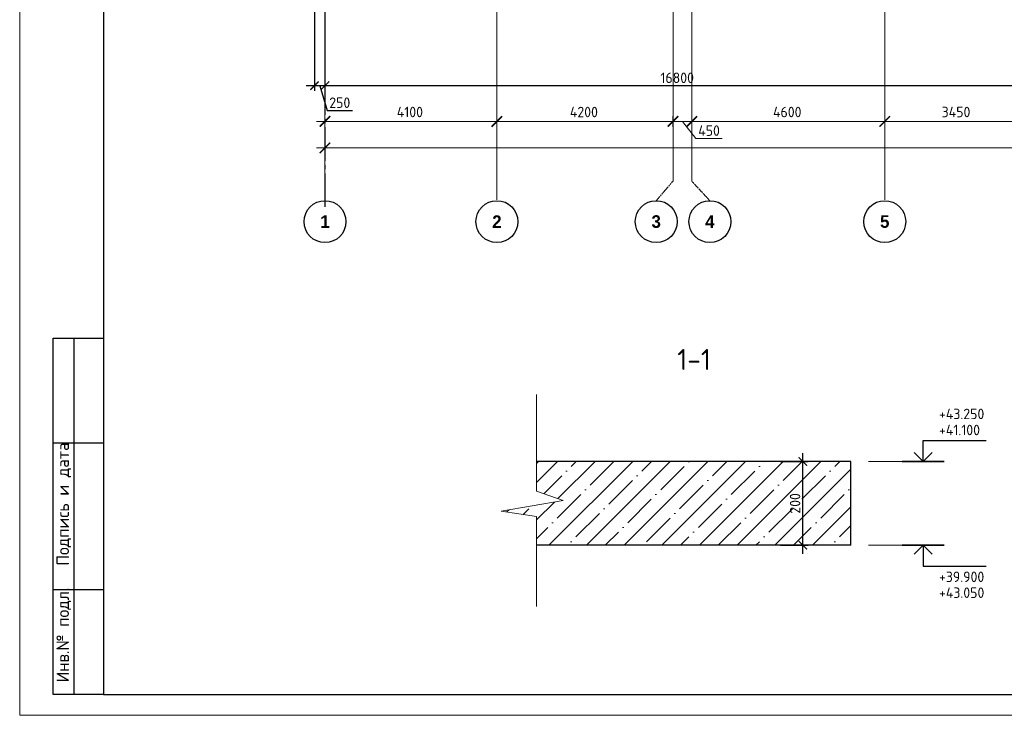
# Model space of a CAD drawing. Header units: millimetres. Extents: x -42044588 to 856694, y -806701 to 941911.
# Tile 15 of 256: x -203199 to -179717, y -448777 to -432181. Entities that reach past the tile are written whole.
import ezdxf
from ezdxf.enums import TextEntityAlignment as Align

# ---------------------------------------------------------------- set-up
doc = ezdxf.new("R2010")
doc.units = ezdxf.units.MM
doc.linetypes.add('______5', pattern=[1100, 800, -100, 100, -100])
doc.linetypes.add('осевая', pattern=[50.8, 31.75, -6.35, 6.35, -6.35])
for name, color, linetype, lineweight in [('0 Фундамент', 5, 'Continuous', 30), ('A-ANNO-NOTE-1', 7, 'Continuous', 35), ('A-ANNO-NOTE-2', 7, 'Continuous', 18), ('G-ANNO-DIMS', 7, 'Continuous', 9), ('G-ANNO-DIMS-1', 7, 'Continuous', 18), ('Оси', 40, '______5', 18), ('РАЗМЕРЫ', 1, 'Continuous', 9), ('Текст', 7, 'Continuous', 25), ('Тонкая', 81, 'Continuous', 20), ('ТОНКИЕ', 7, 'Continuous', 9), ('Узлы', 7, 'Continuous', 0)]:
    doc.layers.add(name, color=color, linetype=linetype, lineweight=lineweight)
doc.layers.add('ТОЛСТЫЕ_ОСНОВНЫЕ', color=6, linetype='Continuous')
doc.styles.add('Century Gothic', font='GOTHIC.TTF')
doc.styles.add('GOST-2.304_Type-B', font='GOST_Common.ttf')
doc.styles.add('ISOCPEUR', font='GOST_Common.ttf', dxfattribs={"height": 450})
doc.styles.add('style1', font='GOST_Common.ttf', dxfattribs={"height": 500})
doc.dimstyles.new('СПДС', dxfattribs={"dimscale": 100, "dimtxt": 2.5, "dimasz": 2, "dimexe": 1.25, "dimexo": 0, "dimtad": 1, "dimdec": 0, "dimrnd": 5, "dimtxsty": 'GOST-2.304_Type-B', "dimblk": 'ARCHTICK', "dimcen": 2.5, "dimdle": 2, "dimclrd": 1, "dimclre": 1, "dimclrt": 1, "dimadec": 0, "dimazin": 2, "dimtfac": 0.75, "dimtdec": 0, "dimtmove": 1, "dimatfit": 3, "dimfxl": 0, "dimtolj": 1, "dimarcsym": 0})

# ---------------------------------------------------------------- blocks, each defined once
blk = doc.blocks.new('_ArchTick')
at = {"color": 0, "linetype": 'ByBlock', "const_width": 0.15}
blk.add_lwpolyline([(-0.5, -0.5), (0.5, 0.5)], dxfattribs=at)
blk = doc.blocks.new('*D1130')
at = {"layer": 'DEFPOINTS', "color": 0, "transparency": 16777216}
for p in [(-196168, -431521), (-195918, -431521), (-196168, -433755)]:
    blk.add_point(p, dxfattribs=at)
at = {"layer": 'РАЗМЕРЫ', "color": 1, "lineweight": -2, "transparency": 16777216}
for p, q in [((-196168, -431521), (-196168, -433880)), ((-195918, -431521), (-195918, -433880)), ((-195718, -433755), (-196368, -433755)), ((-196043, -433755), (-195865, -434349)), ((-195865, -434349), (-195265, -434349))]:
    blk.add_line(p, q, dxfattribs=at)
at = {"layer": 'РАЗМЕРЫ', "color": 1, "lineweight": -2, "transparency": 16777216, "xscale": 200, "yscale": 200, "zscale": 200, "rotation": 180}
blk.add_blockref('_ArchTick', (-196168, -433755), dxfattribs=at)
at = {"layer": 'РАЗМЕРЫ', "color": 1, "lineweight": -2, "transparency": 16777216, "xscale": 200, "yscale": 200, "zscale": 200}
blk.add_blockref('_ArchTick', (-195918, -433755), dxfattribs=at)
at = {"layer": 'РАЗМЕРЫ', "color": 1, "lineweight": 0, "transparency": 16777216, "insert": (-195565, -434161), "char_height": 250, "attachment_point": 5, "style": 'GOST-2.304_Type-B'}
blk.add_mtext('\\A1;250', dxfattribs=at)
blk = doc.blocks.new('*U6686')
at = {"layer": 'ТОЛСТЫЕ_ОСНОВНЫЕ'}
for p, q in [((8, 5), (8, 90)), ((8, 90), (20, 90)), ((13, 5), (13, 90)), ((8, 65), (20, 65)), ((8, 30), (20, 30)), ((20, 5), (8, 5))]:
    blk.add_line(p, q, dxfattribs=at)
at = {"layer": 'ТОЛСТЫЕ_ОСНОВНЫЕ', "color": 6}
blk.add_lwpolyline([(20, 5), (886, 5), (886, 415), (20, 415)], close=True, dxfattribs=at)
at = {"layer": 'ТОНКИЕ'}
blk.add_lwpolyline([(0, 0), (891, 0), (891, 420), (0, 420)], close=True, dxfattribs=at)
at = {"layer": 'Текст', "style": 'style1'}
for s, p in [('Подпись и дата', (10.5, 50.41)), ('Инв.№ подл.', (10.5, 19.18))]:
    blk.add_text(s, height=3, rotation=90, dxfattribs=at).set_placement(p, align=Align.MIDDLE)
blk = doc.blocks.new('Высотные отметки - Вверх-711287-Разрез 3-3')
at = {"layer": '0 Фундамент'}
for p, q in [((13237, 8150), (14737, 8150)), ((13237, 7650), (13237, 8150))]:
    blk.add_line(p, q, dxfattribs=at)
at = {"layer": 'A-ANNO-NOTE-1'}
blk.add_line((12737, 7650), (13737, 7650), dxfattribs=at)
at = {"layer": 'A-ANNO-NOTE-2'}
for q in [(13025, 7862), (13449, 7862)]:
    blk.add_line((13237, 7650), q, dxfattribs=at)
blk = doc.blocks.new('*D1184')
at = {"layer": 'DEFPOINTS', "color": 0, "transparency": 16777216}
for p in [(-195918, -432874), (-179118, -433373), (-195918, -433755)]:
    blk.add_point(p, dxfattribs=at)
at = {"layer": 'РАЗМЕРЫ', "color": 1, "lineweight": -2, "transparency": 16777216}
for p, q in [((-195918, -432874), (-195918, -433880)), ((-179118, -433373), (-179118, -433880)), ((-178918, -433755), (-196118, -433755))]:
    blk.add_line(p, q, dxfattribs=at)
at = {"layer": 'РАЗМЕРЫ', "color": 1, "lineweight": -2, "transparency": 16777216, "xscale": 200, "yscale": 200, "zscale": 200, "rotation": 180}
blk.add_blockref('_ArchTick', (-195918, -433755), dxfattribs=at)
at = {"layer": 'РАЗМЕРЫ', "color": 1, "lineweight": -2, "transparency": 16777216, "xscale": 200, "yscale": 200, "zscale": 200}
blk.add_blockref('_ArchTick', (-179118, -433755), dxfattribs=at)
at = {"layer": 'РАЗМЕРЫ', "color": 1, "lineweight": 0, "transparency": 16777216, "insert": (-187518, -433567), "char_height": 250, "attachment_point": 5, "style": 'GOST-2.304_Type-B'}
blk.add_mtext('\\A1;16800', dxfattribs=at)
blk = doc.blocks.new('*D1230')
at = {"layer": 'DEFPOINTS', "color": 0, "transparency": 16777216}
for p in [(-185052, -442721), (-184520, -442721), (-185052, -444721)]:
    blk.add_point(p, dxfattribs=at)
at = {"layer": 'РАЗМЕРЫ', "color": 1, "lineweight": -2, "transparency": 16777216}
for p, q in [((-184520, -444921), (-184520, -442521)), ((-185052, -442721), (-184395, -442721)), ((-185052, -444721), (-184395, -444721))]:
    blk.add_line(p, q, dxfattribs=at)
at = {"layer": 'РАЗМЕРЫ', "color": 1, "lineweight": -2, "transparency": 16777216, "xscale": 200, "yscale": 200, "zscale": 200}
for p, rotation in [((-184520, -442721), 90), ((-184520, -444721), 270)]:
    blk.add_blockref('_ArchTick', p, dxfattribs=dict(at, rotation=rotation))
at = {"layer": 'РАЗМЕРЫ', "color": 1, "lineweight": 0, "transparency": 16777216, "insert": (-184707, -443721), "char_height": 250, "attachment_point": 5, "rotation": 90, "style": 'GOST-2.304_Type-B'}
blk.add_mtext('\\A1;200', dxfattribs=at)
blk = doc.blocks.new('*D6710')
at = {"color": 1, "lineweight": -2, "transparency": 16777216}
for p, q in [((-85705, -346670), (-85705, -346545)), ((-38905, -346670), (-38905, -346545)), ((-85905, -346670), (-38705, -346670))]:
    blk.add_line(p, q, dxfattribs=at)
at = {"layer": 'DEFPOINTS', "color": 0, "transparency": 16777216}
for p in [(-85705, -346670), (-38905, -346670), (-38905, -346670)]:
    blk.add_point(p, dxfattribs=at)
at = {"color": 1, "lineweight": -2, "transparency": 16777216, "xscale": 250, "yscale": 250, "zscale": 250, "rotation": 180}
blk.add_blockref('_ArchTick', (-85705, -346670), dxfattribs=at)
at = {"color": 1, "lineweight": -2, "transparency": 16777216, "xscale": 250, "yscale": 250, "zscale": 250}
blk.add_blockref('_ArchTick', (-38905, -346670), dxfattribs=at)
at = {"color": 1, "transparency": 16777216, "insert": (-67487, -346445), "char_height": 250, "width": 104166.67, "attachment_point": 5, "style": 'GOST-2.304_Type-B'}
blk.add_mtext('\\A1;46800', dxfattribs=at)
blk = doc.blocks.new('NSY101')
at = {"color": 0, "linetype": 'ByBlock', "lineweight": -2}
blk.add_circle((0, 0), 50, dxfattribs=at)
blk = doc.blocks.new('СЛОЖНЫЙ_ОБЪЕКТ_31')
at = {"layer": 'Оси', "color": 16, "linetype": 'Continuous', "lineweight": 25, "transparency": 33554687, "xscale": 9.999999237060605, "yscale": 9.999999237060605, "zscale": 9.999999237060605}
blk.add_blockref('NSY101', (8813, -43009), dxfattribs=at)
at = {"layer": 'Оси', "color": 16, "linetype": 'Continuous', "lineweight": 25, "transparency": 33554687, "insert": (8813, -43009), "char_height": 300, "width": 385, "attachment_point": 5, "style": 'Century Gothic'}
blk.add_mtext('\\A1;{\\fCentury Gothic|i0|b1;\\H300.000000;\\W1.000000;\\C16;2}\\P', dxfattribs=at)
blk = doc.blocks.new('СЛОЖНЫЙ_ОБЪЕКТ_32')
at = {"layer": 'Оси', "color": 16, "linetype": 'Continuous', "lineweight": 25, "transparency": 33554687, "xscale": 9.999999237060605, "yscale": 9.999999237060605, "zscale": 9.999999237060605}
blk.add_blockref('NSY101', (18063, -43009), dxfattribs=at)
at = {"layer": 'Оси', "color": 16, "linetype": 'Continuous', "lineweight": 25, "transparency": 33554687, "insert": (18063, -43009), "char_height": 300, "width": 385, "attachment_point": 5, "style": 'Century Gothic'}
blk.add_mtext('\\A1;{\\fCentury Gothic|i0|b1;\\H300.000000;\\W1.000000;\\C16;5}\\P', dxfattribs=at)
blk = doc.blocks.new('СЛОЖНЫЙ_ОБЪЕКТ_46')
at = {"layer": 'Оси', "color": 16, "linetype": 'Continuous', "lineweight": 25, "transparency": 33554687, "xscale": 9.999999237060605, "yscale": 9.999999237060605, "zscale": 9.999999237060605}
blk.add_blockref('NSY101', (5263, -43009), dxfattribs=at)
at = {"layer": 'Оси', "color": 16, "linetype": 'Continuous', "lineweight": 25, "transparency": 33554687, "insert": (5263, -43009), "char_height": 300, "width": 385, "attachment_point": 5, "style": 'Century Gothic'}
blk.add_mtext('\\A1;{\\fCentury Gothic|i0|b1;\\H300.000000;\\W1.000000;\\C16;1}\\P', dxfattribs=at)
blk = doc.blocks.new('СЛОЖНЫЙ_ОБЪЕКТ_48')
at = {"layer": 'Оси', "color": 16, "linetype": 'Continuous', "lineweight": 25, "transparency": 33554687, "xscale": 9.999999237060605, "yscale": 9.999999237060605, "zscale": 9.999999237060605}
blk.add_blockref('NSY101', (13893, -43009), dxfattribs=at)
at = {"layer": 'Оси', "color": 16, "linetype": 'Continuous', "lineweight": 25, "transparency": 33554687, "insert": (13893, -43009), "char_height": 300, "width": 385, "attachment_point": 5, "style": 'Century Gothic'}
blk.add_mtext('\\A1;{\\fCentury Gothic|i0|b1;\\H300.000000;\\W1.000000;\\C16;4}\\P', dxfattribs=at)
blk = doc.blocks.new('СЛОЖНЫЙ_ОБЪЕКТ_49')
at = {"layer": 'Оси', "color": 16, "linetype": 'Continuous', "lineweight": 25, "transparency": 33554687, "xscale": 9.999999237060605, "yscale": 9.999999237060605, "zscale": 9.999999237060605}
blk.add_blockref('NSY101', (12613, -43009), dxfattribs=at)
at = {"layer": 'Оси', "color": 16, "linetype": 'Continuous', "lineweight": 25, "transparency": 33554687, "insert": (12613, -43009), "char_height": 300, "width": 385, "attachment_point": 5, "style": 'Century Gothic'}
blk.add_mtext('\\A1;{\\fCentury Gothic|i0|b1;\\H300.000000;\\W1.000000;\\C16;3}\\P', dxfattribs=at)
blk = doc.blocks.new('*D6717')
at = {"color": 1, "lineweight": -2, "transparency": 16777216}
for p, q in [((-85905, -346039), (-81405, -346039)), ((-85705, -346039), (-85705, -345914)), ((-81605, -346039), (-81605, -345914))]:
    blk.add_line(p, q, dxfattribs=at)
at = {"layer": 'DEFPOINTS', "color": 0, "transparency": 16777216}
for p in [(-85705, -346039), (-81605, -346039), (-81605, -346039)]:
    blk.add_point(p, dxfattribs=at)
at = {"color": 1, "lineweight": -2, "transparency": 16777216, "xscale": 250, "yscale": 250, "zscale": 250, "rotation": 180}
blk.add_blockref('_ArchTick', (-85705, -346039), dxfattribs=at)
at = {"color": 1, "lineweight": -2, "transparency": 16777216, "xscale": 250, "yscale": 250, "zscale": 250}
blk.add_blockref('_ArchTick', (-81605, -346039), dxfattribs=at)
at = {"color": 1, "transparency": 16777216, "insert": (-83680, -345814), "char_height": 250, "width": 83333.33, "attachment_point": 5, "style": 'GOST-2.304_Type-B'}
blk.add_mtext('\\A1;4100', dxfattribs=at)
blk = doc.blocks.new('*D6718')
at = {"color": 1, "lineweight": -2, "transparency": 16777216}
for p, q in [((-81805, -346039), (-77205, -346039)), ((-81605, -346039), (-81605, -345914)), ((-77405, -346039), (-77405, -345914))]:
    blk.add_line(p, q, dxfattribs=at)
at = {"layer": 'DEFPOINTS', "color": 0, "transparency": 16777216}
for p in [(-81605, -346039), (-77405, -346039), (-77405, -346039)]:
    blk.add_point(p, dxfattribs=at)
at = {"color": 1, "lineweight": -2, "transparency": 16777216, "xscale": 250, "yscale": 250, "zscale": 250, "rotation": 180}
blk.add_blockref('_ArchTick', (-81605, -346039), dxfattribs=at)
at = {"color": 1, "lineweight": -2, "transparency": 16777216, "xscale": 250, "yscale": 250, "zscale": 250}
blk.add_blockref('_ArchTick', (-77405, -346039), dxfattribs=at)
at = {"color": 1, "transparency": 16777216, "insert": (-79530, -345814), "char_height": 250, "width": 83333.33, "attachment_point": 5, "style": 'GOST-2.304_Type-B'}
blk.add_mtext('\\A1;4200', dxfattribs=at)
blk = doc.blocks.new('*D6719')
at = {"color": 1, "lineweight": -2, "transparency": 16777216}
for p, q in [((-77155, -346039), (-72155, -346039)), ((-76955, -346039), (-76955, -345914)), ((-72355, -346039), (-72355, -345914))]:
    blk.add_line(p, q, dxfattribs=at)
at = {"layer": 'DEFPOINTS', "color": 0, "transparency": 16777216}
for p in [(-76955, -346039), (-72355, -346039), (-72355, -346039)]:
    blk.add_point(p, dxfattribs=at)
at = {"color": 1, "lineweight": -2, "transparency": 16777216, "xscale": 250, "yscale": 250, "zscale": 250, "rotation": 180}
blk.add_blockref('_ArchTick', (-76955, -346039), dxfattribs=at)
at = {"color": 1, "lineweight": -2, "transparency": 16777216, "xscale": 250, "yscale": 250, "zscale": 250}
blk.add_blockref('_ArchTick', (-72355, -346039), dxfattribs=at)
at = {"color": 1, "transparency": 16777216, "insert": (-74680, -345814), "char_height": 250, "width": 83333.33, "attachment_point": 5, "style": 'GOST-2.304_Type-B'}
blk.add_mtext('\\A1;4600', dxfattribs=at)
blk = doc.blocks.new('*D6720')
at = {"color": 1, "lineweight": -2, "transparency": 16777216}
for p, q in [((-72555, -346039), (-68705, -346039)), ((-72355, -346039), (-72355, -345914)), ((-68905, -346039), (-68905, -345914))]:
    blk.add_line(p, q, dxfattribs=at)
at = {"layer": 'DEFPOINTS', "color": 0, "transparency": 16777216}
for p in [(-72355, -346039), (-68905, -346039), (-68905, -346039)]:
    blk.add_point(p, dxfattribs=at)
at = {"color": 1, "lineweight": -2, "transparency": 16777216, "xscale": 250, "yscale": 250, "zscale": 250, "rotation": 180}
blk.add_blockref('_ArchTick', (-72355, -346039), dxfattribs=at)
at = {"color": 1, "lineweight": -2, "transparency": 16777216, "xscale": 250, "yscale": 250, "zscale": 250}
blk.add_blockref('_ArchTick', (-68905, -346039), dxfattribs=at)
at = {"color": 1, "transparency": 16777216, "insert": (-70655, -345814), "char_height": 250, "width": 83333.33, "attachment_point": 5, "style": 'GOST-2.304_Type-B'}
blk.add_mtext('\\A1;3450', dxfattribs=at)
blk = doc.blocks.new('*D6729')
at = {"color": 1, "lineweight": -2, "transparency": 16777216}
for p, q in [((-76755, -346039), (-77605, -346039)), ((-77405, -345914), (-77405, -346164)), ((-77180, -346039), (-76858, -346445)), ((-76955, -345976), (-76955, -346164)), ((-76858, -346445), (-76233, -346445))]:
    blk.add_line(p, q, dxfattribs=at)
at = {"layer": 'DEFPOINTS', "color": 0, "transparency": 16777216}
for p in [(-77405, -345914), (-77405, -346039), (-76955, -345976)]:
    blk.add_point(p, dxfattribs=at)
at = {"color": 1, "lineweight": -2, "transparency": 16777216, "xscale": 250, "yscale": 250, "zscale": 250, "rotation": 180}
blk.add_blockref('_ArchTick', (-77405, -346039), dxfattribs=at)
at = {"color": 1, "lineweight": -2, "transparency": 16777216, "xscale": 250, "yscale": 250, "zscale": 250}
blk.add_blockref('_ArchTick', (-76955, -346039), dxfattribs=at)
at = {"color": 1, "transparency": 16777216, "insert": (-76545, -346258), "char_height": 250, "attachment_point": 5, "style": 'GOST-2.304_Type-B'}
blk.add_mtext('\\A1;450', dxfattribs=at)
blk = doc.blocks.new('оси блок 2')
at = {"layer": 'Оси', "color": 16, "linetype": 'осевая', "lineweight": 0, "ltscale": 0.25, "transparency": 33554687}
for p, q in [((-85704.7, -322543), (-85704.7, -347930)), ((-81604.7, -322543), (-81604.7, -347914.1)), ((-72354.7, -322543), (-72354.7, -347914.1)), ((-77404.7, -323084.4), (-77404.7, -347462.5)), ((-76954.7, -323084.4), (-76954.7, -347468.4))]:
    blk.add_line(p, q, dxfattribs=at)
at = {"layer": 'Оси', "color": 16, "linetype": 'осевая', "lineweight": 0, "transparency": 33554687}
for p, q in [((-77805.3, -347930), (-77404.7, -347462.5)), ((-76525.3, -347930), (-76954.7, -347468.4))]:
    blk.add_line(p, q, dxfattribs=at)
at = {"layer": 'Оси', "color": 16, "linetype": 'Continuous', "lineweight": 25, "transparency": 33554687}
for name, p in [('СЛОЖНЫЙ_ОБЪЕКТ_46', (-90967.7, -305420.5)), ('СЛОЖНЫЙ_ОБЪЕКТ_31', (-90418.2, -305420.5)), ('СЛОЖНЫЙ_ОБЪЕКТ_49', (-90418.2, -305420.5)), ('СЛОЖНЫЙ_ОБЪЕКТ_48', (-90418.2, -305420.5)), ('СЛОЖНЫЙ_ОБЪЕКТ_32', (-90418.2, -305420.5))]:
    blk.add_blockref(name, p, dxfattribs=at)
for base, p1, p2, picture, middle in [((-81604.7, -346038.9), (-85704.7, -346038.9), (-81604.7, -346038.9), '*D6717', (-83679.9, -346038.9)), ((-77404.7, -346038.9), (-81604.7, -346038.9), (-77404.7, -346038.9), '*D6718', (-79529.9, -346038.9)), ((-72354.7, -346038.9), (-76954.7, -346038.9), (-72354.7, -346038.9), '*D6719', (-74679.9, -346038.9)), ((-68904.7, -346038.9), (-72354.7, -346038.9), (-68904.7, -346038.9), '*D6720', (-70654.9, -346038.9)), ((-38904.7, -346670.2), (-85704.7, -346670.2), (-38904.7, -346670.2), '*D6710', (-67487.3, -346670.2))]:
    dim = blk.add_linear_dim(base=base, p1=p1, p2=p2, dimstyle='СПДС', override={"dimgap": 1})
    dim.commit()
    dim.dimension.update_dxf_attribs({"geometry": picture, "text_midpoint": middle, "dimtype": 160})
dim = blk.add_linear_dim(base=(-77404.7, -346038.9), p1=(-76954.7, -345976.4), p2=(-77404.7, -345913.9), dimstyle='СПДС')
dim.commit()
dim.dimension.update_dxf_attribs({"geometry": '*D6729', "text_midpoint": (-76795.1, -346445.2), "dimtype": 160})

msp = doc.modelspace()

# ---------------------------------------------------------------- hatches: boundary and pattern name
at = {"layer": 'РАЗМЕРЫ', "transparency": 33554648}
h = msp.add_hatch(dxfattribs=at)
h.set_pattern_fill('ANSI35', color=1, scale=100)
h.paths.add_polyline_path([(-183374.203, -442721.414), (-190874.203, -442721.414), (-190874.203, -443426.695), (-190235.632, -443652.699), (-191715.412, -443905.294), (-190874.203, -444036.761), (-190874.203, -444721.414), (-183374.203, -444721.414)])

# ---------------------------------------------------------------- linework, layer by layer
at = {"layer": 'Оси', "color": 16, "linetype": '______5', "lineweight": 25, "transparency": 33554687}
msp.add_line((-195918.038, -412747.408), (-195918.038, -436737.408), dxfattribs=at)
at = {"layer": 'РАЗМЕРЫ', "lineweight": 30}
for p, q in [((-183374.203, -442721.414), (-190874.203, -442721.414)), ((-183374.203, -444721.414), (-183374.203, -442721.414)), ((-183374.203, -444721.414), (-190874.203, -444721.414))]:
    msp.add_line(p, q, dxfattribs=at)
at = {"layer": 'РАЗМЕРЫ'}
for p, q in [((-181221.225, -442721.414), (-182957.969, -442721.414)), ((-181221.225, -444721.414), (-182957.969, -444721.414))]:
    msp.add_line(p, q, dxfattribs=at)
at = {"layer": 'Тонкая', "color": 30, "linetype": 'ByBlock', "ltscale": 75}
msp.add_lwpolyline([(-190874.203, -446180.389), (-190874.203, -444036.761), (-191715.412, -443905.294), (-190235.632, -443652.699), (-190874.203, -443426.695), (-190874.203, -441121.108)], dxfattribs=at)

# ---------------------------------------------------------------- block references
at = {"xscale": 100, "yscale": 100, "zscale": 100}
msp.add_blockref('*U6686', (-203199.263, -448777.399), dxfattribs=at)
at = {"layer": 'G-ANNO-DIMS'}
msp.add_blockref('Высотные отметки - Вверх-711287-Разрез 3-3', (-194889.552, -450371.414), dxfattribs=at)
at = {"layer": 'G-ANNO-DIMS', "xscale": -1, "rotation": 180}
msp.add_blockref('Высотные отметки - Вверх-711287-Разрез 3-3', (-194889.552, -437071.414), dxfattribs=at)
at = {"layer": 'РАЗМЕРЫ'}
msp.add_blockref('оси блок 2', (-110213.32, -88569.364), dxfattribs=at)

# ---------------------------------------------------------------- texts
at = {"layer": 'G-ANNO-DIMS-1', "char_height": 250, "width": 1150.28263, "line_spacing_factor": 1.149209, "style": 'ISOCPEUR'}
for s, insert, attachment_point in [('+43.250', (-181273.564, -441461.612), 1), ('+41.100', (-181273.564, -441844.8), 1), ('+39.900', (-181273.564, -445598.028), 7), ('+43.050', (-181273.564, -445977.189), 7)]:
    msp.add_mtext(s, dxfattribs=dict(at, insert=insert, attachment_point=attachment_point))
at = {"layer": 'Узлы', "color": 80, "linetype": 'Continuous', "lineweight": 0, "style": 'GOST-2.304_Type-B'}
msp.add_text('1-1', height=500, dxfattribs=at).set_placement((-187515.397, -440538.27))

# ---------------------------------------------------------------- dimensions: what is measured, and where the dimension line sits
at = {"layer": 'РАЗМЕРЫ', "lineweight": 0}
for base, p1, p2, picture, middle in [((-196168.038, -433754.781), (-195918.038, -431520.686), (-196168.038, -431520.686), '*D1130', (-195802.413, -434161.031)), ((-195918.038, -433754.781), (-179118.038, -433373.323), (-195918.038, -432874.357), '*D1184', (-187518.038, -433567.281))]:
    dim = msp.add_linear_dim(base=base, p1=p1, p2=p2, dimstyle='СПДС', override={"dimrnd": 5}, dxfattribs=at)
    dim.commit()
    dim.dimension.update_dxf_attribs({"geometry": picture, "text_midpoint": middle})
dim = msp.add_linear_dim(base=(-184519.646, -442721.414), p1=(-185051.924, -444721.414), p2=(-185051.924, -442721.414), angle=90, dimstyle='СПДС', override={"dimlfac": 0.1, "dimrnd": 5}, dxfattribs=at)
dim.commit()
dim.dimension.update_dxf_attribs({"geometry": '*D1230', "text_midpoint": (-184707.146, -443721.414)})

doc.saveas('drawing.dxf')
